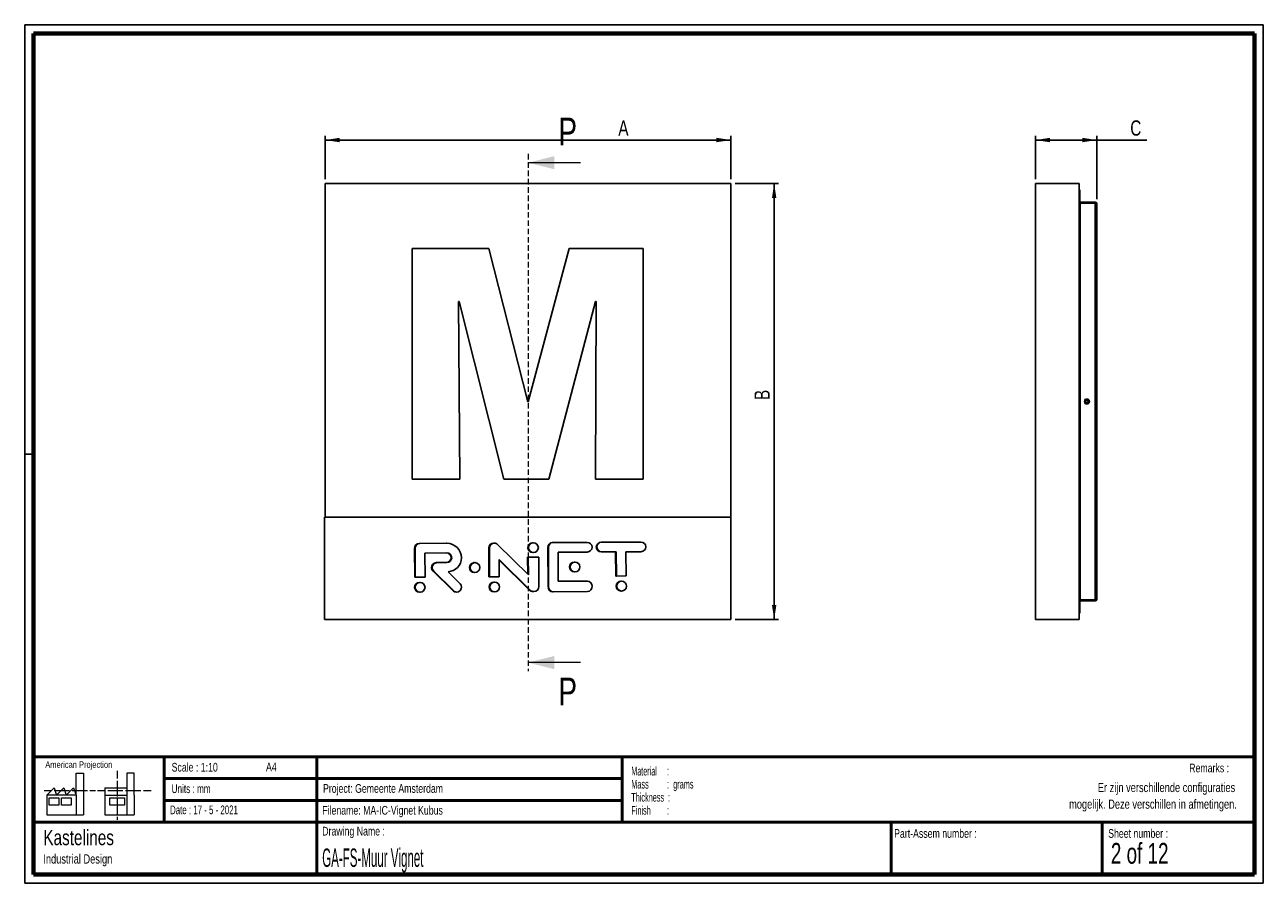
# Paper-space layout 'Sheet1(2)' of a CAD drawing. Header units: millimetres. Extents: x 7 to 291, y 7 to 204.
import ezdxf

# ---------------------------------------------------------------- set-up
doc = ezdxf.new("R2010")
doc.units = ezdxf.units.MM
doc.linetypes.add('HIDDEN', pattern=[1.905, 1.27, -0.635])
for name, color, linetype in [('BORDERS', 7, 'Continuous'), ('DRAWING', 7, 'Continuous'), ('LOGO', 7, 'Continuous'), ('TEXT_SHEET_FORMAT', 7, 'Continuous')]:
    doc.layers.add(name, color=color, linetype=linetype)
doc.styles.add('SLDTEXTSTYLE0', font='TXT', dxfattribs={"width": 0.7})
doc.styles.add('SLDTEXTSTYLE1', font='TXT', dxfattribs={"width": 0.75})
doc.styles.add('SLDTEXTSTYLE2', font='TXT', dxfattribs={"width": 0.675})
doc.styles.add('SLDTEXTSTYLE3', font='TXT', dxfattribs={"width": 0.678571})
doc.styles.add('SLDTEXTSTYLE4', font='TXT', dxfattribs={"width": 0.5675})
doc.styles.add('SLDTEXTSTYLE5', font='TXT', dxfattribs={"width": 0.55})
doc.styles.add('SLDTEXTSTYLE6', font='TXT', dxfattribs={"width": 0.605})
doc.styles.add('SLDTEXTSTYLE7', font='TXT', dxfattribs={"width": 0.549})
doc.styles.add('SLDTEXTSTYLE8', font='TXT', dxfattribs={"width": 0.467045})
doc.dimstyles.new('SLDDIMSTYLE0', dxfattribs={"dimtxt": 3.5, "dimasz": 3.302, "dimexe": 0, "dimexo": 0.0625, "dimgap": 0.875, "dimtad": 1, "dimlfac": 10, "dimrnd": 1e-09, "dimzin": 12, "dimdsep": 46, "dimtxsty": 'SLDTEXTSTYLE1', "dimsah": 1, "dimcen": 0.09, "dimadec": 0, "dimazin": 3, "dimtfac": 1, "dimtofl": 0, "dimtmove": 0, "dimatfit": 3, "dimfxl": 1, "dimfrac": 2, "dimtolj": 1, "dimtzin": 12, "dimarcsym": 0})

# ---------------------------------------------------------------- blocks, each defined once
blk = doc.blocks.new('SW_NOTE_0_2')
at = {"layer": 'LOGO', "color": 0, "char_height": 2.1167, "attachment_point": 3, "style": 'SLDTEXTSTYLE1'}
for s, insert in [('Er zijn verschillende configuraties', (44.19, 2.73)), ('mogelijk. Deze verschillen in afmetingen.', (44.57, -1.09))]:
    blk.add_mtext(s, dxfattribs=dict(at, insert=insert))
blk = doc.blocks.new('SW_NOTE_0_3')
at = {"layer": 'TEXT_SHEET_FORMAT', "color": 0, "char_height": 2, "attachment_point": 1}
for s, insert, style in [('Material     :', (0, 2.58), 'SLDTEXTSTYLE4'), ('Mass         :  grams', (0, -0.42), 'SLDTEXTSTYLE5'), ('Thickness  :', (0, -3.42), 'SLDTEXTSTYLE6'), ('Finish        :', (0, -6.42), 'SLDTEXTSTYLE7')]:
    blk.add_mtext(s, dxfattribs=dict(at, insert=insert, style=style))
blk = doc.blocks.new('SW_NOTE_0_4')
at = {"layer": 'DRAWING', "color": 0, "attachment_point": 1, "style": 'SLDTEXTSTYLE1'}
for s, insert, char_height in [('Kastelines', (0, 4.51), 3.5), ('Industrial Design', (0, -1.09), 2.1167)]:
    blk.add_mtext(s, dxfattribs=dict(at, insert=insert, char_height=char_height))
blk = doc.blocks.new('_D')
at = {"layer": 'LOGO', "color": 7}
for p, q in [((75.48, 168.33), (75.48, 178.33)), ((168.48, 177.33), (75.48, 177.33)), ((168.48, 168.33), (168.48, 178.33))]:
    blk.add_line(p, q, dxfattribs=at)
for points in [[(75.48, 177.33), (78.78, 176.82), (78.78, 177.84)], [(168.48, 177.33), (165.17, 177.84), (165.17, 176.82)]]:
    blk.add_solid(points, dxfattribs=at)
at = {"layer": 'LOGO', "color": 7, "insert": (142.68, 181.84), "char_height": 3.5, "attachment_point": 1, "style": 'SLDTEXTSTYLE1'}
blk.add_mtext('A', dxfattribs=at)
blk = doc.blocks.new('_D_1')
at = {"layer": 'LOGO', "color": 7}
for p, q in [((169.48, 167.33), (179.42, 167.33)), ((178.42, 67.33), (178.42, 167.33)), ((169.48, 67.33), (179.42, 67.33))]:
    blk.add_line(p, q, dxfattribs=at)
for points in [[(178.42, 167.33), (177.91, 164.03), (178.93, 164.03)], [(178.42, 67.33), (178.93, 70.63), (177.91, 70.63)]]:
    blk.add_solid(points, dxfattribs=at)
at = {"layer": 'LOGO', "color": 7, "insert": (173.91, 117.67), "char_height": 3.5, "attachment_point": 1, "rotation": 90, "style": 'SLDTEXTSTYLE1'}
blk.add_mtext('B', dxfattribs=at)
blk = doc.blocks.new('_D_2')
at = {"layer": 'LOGO', "color": 7}
for p, q in [((238.38, 168.33), (238.38, 178.33)), ((238.38, 177.33), (252.38, 177.33)), ((252.38, 163.73), (252.38, 178.33)), ((252.38, 177.33), (263.87, 177.33))]:
    blk.add_line(p, q, dxfattribs=at)
for points in [[(238.38, 177.33), (241.69, 176.82), (241.69, 177.84)], [(252.38, 177.33), (249.08, 177.84), (249.08, 176.82)]]:
    blk.add_solid(points, dxfattribs=at)
at = {"layer": 'LOGO', "color": 7, "insert": (260.08, 181.84), "char_height": 3.5, "attachment_point": 1, "style": 'SLDTEXTSTYLE1'}
blk.add_mtext('C', dxfattribs=at)

psp = doc.layouts.new('Sheet1(2)')

# ---------------------------------------------------------------- linework, layer by layer
at = {"color": 7, "linetype": 'HIDDEN', "lineweight": 18}
psp.add_line((121.9763, 174.1276), (121.9763, 55.4193), dxfattribs=at)
at = {"color": 7, "linetype": 'Continuous', "lineweight": 18}
for p, q in [((133.9763, 172.1276), (121.9763, 172.1276)), ((133.9763, 57.4193), (121.9763, 57.4193))]:
    psp.add_line(p, q, dxfattribs=at)
at = {"color": 7, "linetype": 'Continuous', "lineweight": 25}
for p, q in [((75.4763, 167.3295), (75.4763, 90.7904)), ((168.4763, 167.3295), (75.4763, 167.3295)), ((168.4763, 67.3295), (168.4763, 167.3295)), ((238.3836, 67.3295), (238.3836, 167.3295)), ((248.3836, 167.3295), (238.3836, 167.3295)), ((248.3836, 67.3295), (248.3836, 167.3295)), ((248.4836, 165.7609), (248.4781, 165.7609)), ((248.4836, 165.7432), (248.4836, 165.7609)), ((248.4836, 68.9157), (248.4836, 165.7432)), ((248.5836, 163.0795), (248.5836, 162.8295)), ((248.5836, 163.0795), (252.0336, 163.0795)), ((248.5836, 162.8295), (252.0336, 162.8295)), ((248.5836, 71.8472), (248.5836, 162.8118)), ((252.0336, 162.8118), (248.5836, 162.8118)), ((252.0336, 163.0795), (252.0336, 162.8295)), ((252.0336, 71.8472), (252.0336, 162.8118)), ((252.3836, 71.9295), (252.3836, 162.7295)), ((95.4226, 152.4741), (95.4226, 99.5046)), ((112.9951, 152.4741), (95.4226, 152.4741)), ((121.9171, 117.2846), (112.9951, 152.4741)), ((131.3826, 152.4741), (122.0388, 117.2846)), ((148.3921, 152.4741), (131.3826, 152.4741)), ((148.3921, 99.5046), (148.3921, 152.4741)), ((238.3736, 99.5046), (238.3736, 152.4741)), ((238.3736, 152.4741), (238.3836, 152.4741)), ((106.0622, 140.2504), (106.1824, 140.2504)), ((106.3034, 99.5046), (106.0622, 140.2504)), ((106.1824, 140.2504), (116.4319, 99.5046)), ((126.7418, 99.5046), (137.4714, 140.2504)), ((137.5922, 140.2504), (137.4115, 99.5046)), ((137.4714, 140.2504), (137.5922, 140.2504)), ((122.0388, 117.2846), (121.9171, 117.2846)), ((250.1386, 117.9045), (250.1386, 117.6544)), ((250.1386, 117.0045), (250.1386, 116.7545)), ((95.4226, 99.5046), (106.3034, 99.5046)), ((116.4319, 99.5046), (126.7418, 99.5046)), ((137.4115, 99.5046), (148.3921, 99.5046)), ((238.3736, 99.5046), (238.3836, 99.5046)), ((75.3301, 67.3295), (75.3301, 90.7904)), ((168.4551, 90.7904), (75.3301, 90.7904)), ((168.4551, 90.7904), (168.4763, 67.3295)), ((238.3786, 90.7904), (238.3836, 90.7904)), ((238.3786, 90.7904), (238.3786, 67.3295)), ((95.943, 83.6247), (95.9844, 76.9868)), ((96.0892, 83.6247), (96.1307, 76.9868)), ((103.1851, 84.8107), (97.0244, 84.7722)), ((103.3314, 84.8107), (97.1707, 84.7722)), ((98.3184, 82.5568), (103.3452, 82.5882)), ((98.3531, 77.0007), (98.3184, 82.5568)), ((112.9818, 83.7311), (113.0233, 77.0933)), ((113.128, 83.7311), (113.1695, 77.0933)), ((122.0569, 77.5294), (115.0072, 84.5346)), ((126.5017, 83.8156), (126.5577, 74.856)), ((126.648, 83.8156), (126.704, 74.856)), ((135.3877, 85.0119), (127.5478, 84.9629)), ((135.5339, 85.0119), (127.694, 84.9629)), ((128.8772, 82.7478), (135.5478, 82.7895)), ((128.9188, 76.0804), (128.8772, 82.7478)), ((147.7092, 85.0889), (138.7474, 85.0329)), ((138.7613, 82.8105), (138.8615, 82.8111)), ((147.8555, 85.0889), (138.8936, 85.0329)), ((138.9075, 82.8105), (142.2119, 82.8311)), ((142.0657, 82.8302), (142.1004, 77.275)), ((142.2119, 82.8311), (142.2466, 77.275)), ((144.4344, 82.845), (147.8693, 82.8665)), ((144.4691, 77.2889), (144.4344, 82.845)), ((238.3736, 83.9849), (238.3786, 83.9849)), ((238.3736, 82.8665), (238.3786, 82.8665)), ((238.3736, 82.845), (238.3736, 82.8665)), ((238.3736, 82.845), (238.3786, 82.845)), ((238.3736, 77.2889), (238.3736, 82.845)), ((103.2129, 80.3658), (100.9719, 80.3517)), ((103.3591, 80.3658), (101.1181, 80.3517)), ((115.392, 77.1071), (115.3674, 81.0411)), ((115.3674, 81.0411), (122.4736, 74.0393)), ((115.3683, 80.8961), (122.3274, 74.0393)), ((124.293, 81.6088), (121.8853, 81.5937)), ((121.8853, 81.5937), (121.9098, 77.6756)), ((124.4392, 81.6088), (122.0315, 81.5937)), ((122.0315, 81.5937), (122.0569, 77.5294)), ((124.293, 81.6079), (124.293, 81.6088)), ((124.4815, 74.8421), (124.4392, 81.6088)), ((95.9844, 76.9868), (96.1307, 76.9877)), ((96.1307, 76.9868), (98.3531, 77.0007)), ((100.193, 78.3926), (104.7009, 73.9332)), ((100.3393, 78.3926), (104.8471, 73.9332)), ((106.4223, 75.5213), (103.6323, 78.2768)), ((113.0233, 77.0933), (113.1695, 77.0942)), ((113.1695, 77.0933), (115.392, 77.1071)), ((142.1004, 77.275), (142.2466, 77.2759)), ((142.2466, 77.275), (144.4691, 77.2889)), ((238.3736, 77.2889), (238.3786, 77.2889)), ((238.3736, 77.275), (238.3736, 77.2889)), ((238.3736, 77.275), (238.3786, 77.275)), ((238.3736, 76.0936), (238.3736, 77.275)), ((135.5895, 76.1221), (128.9188, 76.0804)), ((135.4432, 76.1221), (128.9188, 76.0813)), ((238.3736, 74.9676), (238.3786, 74.9676)), ((127.6184, 73.6654), (127.7222, 73.6661)), ((127.7646, 73.6654), (135.6045, 73.7144)), ((238.3736, 73.7144), (238.3786, 73.7144)), ((238.3736, 73.6654), (238.3736, 73.7144)), ((238.3736, 73.6654), (238.3786, 73.6654)), ((248.5836, 71.8472), (252.0336, 71.8472)), ((248.5836, 71.5795), (248.5836, 71.8295)), ((252.0336, 71.8295), (248.5836, 71.8295)), ((252.0336, 71.5795), (248.5836, 71.5795)), ((252.0336, 71.5795), (252.0336, 71.8295)), ((248.4836, 68.8981), (248.4781, 68.8981)), ((248.4836, 68.8981), (248.4836, 68.9157)), ((168.4763, 67.3295), (75.3301, 67.3295)), ((238.3786, 67.3295), (238.3836, 67.3295)), ((248.3836, 67.3295), (238.3836, 67.3295))]:
    psp.add_line(p, q, dxfattribs=at)
psp.add_circle((250.1336, 117.3295), 0.3, dxfattribs=at)
for centre, radius, start, end in [((248.1336, 165.7609), 0.35, 0, 44.415309), ((248.5836, 163.1795), 0.1, 180, 270), ((248.5836, 163.1795), 0.35, 264.643964, 270), ((252.0336, 162.7295), 0.35, 0, 90), ((252.0336, 162.7295), 0.1, 54.260246, 90), ((250.1336, 117.3295), 0.575, 89.50177, 270.49823), ((250.1336, 117.3295), 0.325, 89.118492, 270.881508), ((250.1436, 117.3295), 0.575, 269.50177, 90.49823), ((250.1436, 117.3295), 0.325, 269.118492, 90.881508), ((248.5836, 71.4795), 0.1, 90, 180), ((248.5836, 71.4795), 0.35, 90, 95.356036), ((252.0336, 71.9295), 0.35, 270, 0), ((252.0336, 71.9295), 0.1, 270, 305.739754), ((248.1336, 68.8981), 0.35, 315.584691, 360)]:
    psp.add_arc(centre, radius, start, end, dxfattribs=at)
for centre, major_axis, ratio, start_param, end_param in [((248.1336, 165.7432), (0.35, 0), 0.28571429, 0, 0.77519337), ((248.5836, 163.1618), (0, 0.35), 0.28571429, 1.57079633, 3.14159265), ((252.0336, 162.7295), (0.35, 0), 0.23520666, 0, 1.57079633), ((248.5836, 71.4972), (0, 0.35), 0.28571429, 0, 1.57079633), ((252.0336, 71.9295), (0.35, 0), 0.23520666, 4.71238898, 6.28318531), ((248.1336, 68.9157), (0.35, 0), 0.28571429, 5.50799193, 6.28318531)]:
    psp.add_ellipse(centre, major_axis=major_axis, ratio=ratio, start_param=start_param, end_param=end_param, dxfattribs=at)
for points in [[(97.0244, 84.7722), (96.4063, 84.7683), (95.9391, 84.2436), (95.943, 83.6247)], [(97.1707, 84.7722), (96.5525, 84.7683), (96.0853, 84.2436), (96.0892, 83.6247)], [(103.2641, 84.8102), (103.2378, 84.8107), (103.2115, 84.8108), (103.1851, 84.8107)], [(103.2451, 82.5876), (103.8422, 82.5676), (104.3224, 82.0869), (104.3261, 81.4833)], [(106.7128, 81.4618), (106.7012, 83.3186), (105.1876, 84.8223), (103.3314, 84.8107)], [(103.3452, 82.5882), (103.9635, 82.5921), (104.4685, 82.1024), (104.4724, 81.4833)], [(114.0802, 84.8581), (113.462, 84.8543), (112.9779, 84.3501), (112.9818, 83.7311)], [(114.2265, 84.8581), (113.6083, 84.8543), (113.1241, 84.3501), (113.128, 83.7311)], [(114.1604, 84.8558), (114.134, 84.8575), (114.1073, 84.8583), (114.0802, 84.8581)], [(115.0072, 84.5346), (114.8027, 84.736), (114.5366, 84.8601), (114.2265, 84.8581)], [(127.5478, 84.9629), (126.9294, 84.9591), (126.4979, 84.4346), (126.5017, 83.8156)], [(127.694, 84.9629), (127.0756, 84.9591), (126.6441, 84.4346), (126.648, 83.8156)], [(135.4339, 85.0113), (135.4185, 85.0118), (135.4032, 85.012), (135.3877, 85.0119)], [(136.6618, 83.9088), (136.658, 84.5277), (136.153, 85.0158), (135.5339, 85.0119)], [(135.5478, 82.7895), (136.1669, 82.7933), (136.6657, 83.2895), (136.6618, 83.9088)], [(138.7474, 85.0329), (138.129, 85.0291), (137.6311, 84.5338), (137.635, 83.9149)], [(137.635, 83.9149), (137.6389, 83.2958), (138.1429, 82.8066), (138.7613, 82.8105)], [(138.8936, 85.0329), (138.2753, 85.0291), (137.7773, 84.5338), (137.7812, 83.9149)], [(137.7812, 83.9149), (137.7851, 83.2958), (138.2892, 82.8066), (138.9075, 82.8105)], [(147.7553, 85.0883), (147.74, 85.0888), (147.7247, 85.089), (147.7092, 85.0889)], [(148.9818, 83.9849), (148.9779, 84.6038), (148.4744, 85.0928), (147.8555, 85.0889)], [(147.8693, 82.8665), (148.4883, 82.8704), (148.9856, 83.3658), (148.9818, 83.9849)], [(100.183, 79.9919), (99.7475, 79.5495), (99.7521, 78.8266), (100.193, 78.3926)], [(100.3293, 79.9919), (99.8938, 79.5495), (99.8983, 78.8266), (100.3393, 78.3926)], [(100.9719, 80.3517), (100.6861, 80.35), (100.4008, 80.2102), (100.183, 79.9919)], [(101.1181, 80.3517), (100.8323, 80.35), (100.547, 80.2102), (100.3293, 79.9919)], [(104.3261, 81.4833), (104.33, 80.8642), (103.8312, 80.3696), (103.2129, 80.3658)], [(104.4724, 81.4833), (104.4762, 80.8642), (103.9774, 80.3696), (103.3591, 80.3658)], [(103.6323, 78.2768), (105.3651, 78.4021), (106.7238, 79.6942), (106.7128, 81.4618)], [(104.7009, 73.9332), (104.9393, 73.6986), (105.2557, 73.5911), (105.565, 73.6111)], [(104.8471, 73.9332), (105.2882, 73.4991), (105.9967, 73.5001), (106.4322, 73.9394)], [(106.4322, 73.9394), (106.8663, 74.382), (106.8619, 75.0854), (106.4223, 75.5213)], [(122.3274, 74.0393), (122.5319, 73.8362), (122.8637, 73.7126), (123.1717, 73.7145)], [(122.4736, 74.0393), (122.6782, 73.8362), (123.0099, 73.7126), (123.318, 73.7145)], [(123.318, 73.7145), (123.9376, 73.7184), (124.4854, 74.2234), (124.4815, 74.8421)], [(126.5577, 74.856), (126.5616, 74.2373), (127, 73.6616), (127.6184, 73.6654)], [(126.704, 74.856), (126.7078, 74.2373), (127.1462, 73.6616), (127.7646, 73.6654)], [(135.4856, 76.1215), (135.4716, 76.122), (135.4574, 76.1222), (135.4432, 76.1221)], [(136.718, 74.926), (136.7141, 75.5449), (136.2086, 76.126), (135.5895, 76.1221)], [(135.6045, 73.7144), (136.2236, 73.7183), (136.7219, 74.3075), (136.718, 74.926)], [(123.1717, 73.7145), (123.1937, 73.7147), (123.2157, 73.7154), (123.2375, 73.7168)]]:
    psp.add_open_spline(points, degree=3, dxfattribs=at)
for points, knots in [([(123.1474, 84.912), (123.1209, 84.9137), (123.0941, 84.9145), (123.0672, 84.9143), (122.4475, 84.9104), (121.9488, 84.4061), (121.9526, 83.7872)], [0.95644055, 0.95644055, 0.95644055, 0.95644055, 1, 1, 1, 2, 2, 2, 2]), ([(121.9526, 83.7872), (121.9565, 83.1681), (122.4615, 82.6717), (123.0812, 82.6756), (123.1033, 82.6757), (123.1253, 82.6765), (123.1471, 82.6779)], [2, 2, 2, 2, 3, 3, 3, 3.03576264, 3.03576264, 3.03576264, 3.03576264]), ([(124.3405, 83.8012), (124.3366, 84.4201), (123.8323, 84.9182), (123.2134, 84.9143), (122.5938, 84.9104), (122.095, 84.4061), (122.0989, 83.7872)], [0, 0, 0, 0, 1, 1, 1, 2, 2, 2, 2]), ([(122.0989, 83.7872), (122.1027, 83.1681), (122.6078, 82.6717), (123.2274, 82.6756), (123.8463, 82.6794), (124.3444, 83.1821), (124.3405, 83.8012)], [2, 2, 2, 2, 3, 3, 3, 4, 4, 4, 4]), ([(109.7346, 80.3472), (109.7082, 80.349), (109.6814, 80.3498), (109.6545, 80.3496), (109.0363, 80.3457), (108.5367, 79.84), (108.5406, 79.2225)], [0.95638971, 0.95638971, 0.95638971, 0.95638971, 1, 1, 1, 2, 2, 2, 2]), ([(110.927, 79.2365), (110.9231, 79.854), (110.4188, 80.3534), (109.8007, 80.3496), (109.1825, 80.3457), (108.6829, 79.84), (108.6868, 79.2225)], [0, 0, 0, 0, 1, 1, 1, 2, 2, 2, 2]), ([(132.6965, 80.4908), (132.6701, 80.4925), (132.6433, 80.4933), (132.6164, 80.4931), (131.9973, 80.4892), (131.4993, 79.9835), (131.5031, 79.366)], [0.95640995, 0.95640995, 0.95640995, 0.95640995, 1, 1, 1, 2, 2, 2, 2]), ([(133.8897, 79.38), (133.8859, 79.9975), (133.3806, 80.497), (132.7626, 80.4931), (132.1435, 80.4892), (131.6455, 79.9835), (131.6494, 79.366)], [0, 0, 0, 0, 1, 1, 1, 2, 2, 2, 2]), ([(108.5406, 79.2225), (108.5444, 78.6052), (109.0503, 78.1072), (109.6684, 78.111), (109.6906, 78.1112), (109.7126, 78.1119), (109.7345, 78.1134)], [2, 2, 2, 2, 3, 3, 3, 3.035853, 3.035853, 3.035853, 3.035853]), ([(108.6868, 79.2225), (108.6906, 78.6052), (109.1965, 78.1072), (109.8147, 78.111), (110.4328, 78.1149), (110.9308, 78.6192), (110.927, 79.2365)], [2, 2, 2, 2, 3, 3, 3, 4, 4, 4, 4]), ([(131.5031, 79.366), (131.507, 78.7487), (132.0113, 78.2507), (132.6304, 78.2545), (132.6525, 78.2547), (132.6745, 78.2555), (132.6963, 78.2569)], [2, 2, 2, 2, 3, 3, 3, 3.03582336, 3.03582336, 3.03582336, 3.03582336]), ([(131.6494, 79.366), (131.6532, 78.7487), (132.1575, 78.2507), (132.7766, 78.2545), (133.3946, 78.2584), (133.8936, 78.7627), (133.8897, 79.38)], [2, 2, 2, 2, 3, 3, 3, 4, 4, 4, 4]), ([(97.1615, 75.7881), (97.135, 75.7898), (97.1083, 75.7906), (97.0813, 75.7905), (96.4624, 75.7866), (95.9644, 75.2823), (95.9683, 74.6648)], [2.95640145, 2.95640145, 2.95640145, 2.95640145, 3, 3, 3, 4, 4, 4, 4]), ([(95.9683, 74.6648), (95.9722, 74.0461), (96.4764, 73.5477), (97.0953, 73.5515), (97.1174, 73.5517), (97.1394, 73.5525), (97.1613, 73.5539)], [0, 0, 0, 0, 1, 1, 1, 1.03582584, 1.03582584, 1.03582584, 1.03582584]), ([(98.354, 74.6788), (98.3501, 75.2963), (97.8458, 75.7943), (97.2275, 75.7905), (96.6086, 75.7866), (96.1107, 75.2823), (96.1145, 74.6648)], [2, 2, 2, 2, 3, 3, 3, 4, 4, 4, 4]), ([(96.1145, 74.6648), (96.1184, 74.0461), (96.6226, 73.5477), (97.2415, 73.5515), (97.8598, 73.5554), (98.3578, 74.0601), (98.354, 74.6788)], [0, 0, 0, 0, 1, 1, 1, 2, 2, 2, 2]), ([(114.2423, 75.8949), (114.2158, 75.8966), (114.1891, 75.8974), (114.1621, 75.8972), (113.544, 75.8934), (113.0443, 75.389), (113.0482, 74.7716)], [2.95638316, 2.95638316, 2.95638316, 2.95638316, 3, 3, 3, 4, 4, 4, 4]), ([(113.0482, 74.7716), (113.0521, 74.1528), (113.558, 73.6544), (114.1761, 73.6583), (114.1983, 73.6584), (114.2203, 73.6592), (114.2421, 73.6606)], [0, 0, 0, 0, 1, 1, 1, 1.03585275, 1.03585275, 1.03585275, 1.03585275]), ([(115.4355, 74.7856), (115.4316, 75.403), (114.9266, 75.9011), (114.3083, 75.8972), (113.6902, 75.8934), (113.1906, 75.389), (113.1944, 74.7716)], [2, 2, 2, 2, 3, 3, 3, 4, 4, 4, 4]), ([(113.1944, 74.7716), (113.1983, 74.1528), (113.7042, 73.6544), (114.3223, 73.6583), (114.9406, 73.6622), (115.4394, 74.1668), (115.4355, 74.7856)], [0, 0, 0, 0, 1, 1, 1, 2, 2, 2, 2]), ([(143.365, 76.0769), (143.3385, 76.0786), (143.3118, 76.0794), (143.2848, 76.0792), (142.665, 76.0754), (142.1679, 75.5711), (142.1717, 74.9536)], [2.95644245, 2.95644245, 2.95644245, 2.95644245, 3, 3, 3, 4, 4, 4, 4]), ([(142.1717, 74.9536), (142.1756, 74.3349), (142.679, 73.8364), (143.2988, 73.8403), (143.321, 73.8405), (143.3429, 73.8412), (143.3648, 73.8426)], [0, 0, 0, 0, 1, 1, 1, 1.03577439, 1.03577439, 1.03577439, 1.03577439]), ([(144.5574, 74.9676), (144.5535, 75.5851), (144.05, 76.0831), (143.431, 76.0792), (142.8112, 76.0754), (142.3141, 75.5711), (142.3179, 74.9536)], [2, 2, 2, 2, 3, 3, 3, 4, 4, 4, 4]), ([(142.3179, 74.9536), (142.3218, 74.3349), (142.8252, 73.8364), (143.445, 73.8403), (144.064, 73.8442), (144.5613, 74.3489), (144.5574, 74.9676)], [0, 0, 0, 0, 1, 1, 1, 2, 2, 2, 2])]:
    psp.add_open_spline(points, degree=3, knots=knots, dxfattribs=at)
at = {"color": 7, "linetype": 'Continuous', "lineweight": 18}
for points in [[(121.9763, 172.1276), (127.9763, 170.6276), (127.9763, 173.6276)], [(121.9763, 57.4193), (127.9763, 55.9193), (127.9763, 58.9193)]]:
    psp.add_solid(points, dxfattribs=at)
at = {"layer": 'BORDERS', "lineweight": 70}
for p, q in [((8.5696, 8.7839), (8.5696, 201.7839)), ((8.5696, 201.7839), (288.5696, 201.7839)), ((288.5696, 201.7839), (288.5696, 8.7839)), ((288.5696, 8.7839), (8.5696, 8.7839))]:
    psp.add_line(p, q, dxfattribs=at)
at = {"layer": 'BORDERS', "lineweight": 50}
for p, q in [((8.5696, 35.7839), (288.5696, 35.7839)), ((38.5696, 35.7839), (38.5696, 20.7839)), ((73.5696, 35.7839), (73.5696, 8.7839)), ((143.5696, 35.7839), (143.5696, 20.7839)), ((38.5696, 30.7839), (143.5696, 30.7839)), ((38.5696, 25.7839), (143.5696, 25.7839)), ((8.5696, 20.7839), (288.5696, 20.7839)), ((205.2225, 8.7839), (205.2225, 20.7839)), ((253.6509, 8.7839), (253.6509, 20.7839))]:
    psp.add_line(p, q, dxfattribs=at)
at = {"layer": 'TEXT_SHEET_FORMAT'}
for p, q in [((6.5696, 203.7839), (290.5696, 203.7839)), ((6.5696, 203.7839), (6.5696, 6.7839)), ((290.5696, 203.7839), (290.5696, 6.7839)), ((6.5696, 105.2839), (8.6215, 105.2839)), ((6.5696, 6.7839), (290.5696, 6.7839))]:
    psp.add_line(p, q, dxfattribs=at)
at = {"layer": 'TEXT_SHEET_FORMAT', "color": 7, "linetype": 'Continuous', "lineweight": 18}
for p, q in [((18.3208, 26.9711), (18.3208, 32.0361)), ((18.3208, 32.0361), (20.0027, 32.0361)), ((20.0027, 32.0361), (20.0027, 22.4704)), ((27.7328, 32.596), (27.7328, 30.8389)), ((31.6542, 32.0317), (29.9723, 32.0317)), ((29.9723, 32.0317), (29.9723, 22.466)), ((31.6542, 26.9668), (31.6542, 32.0317)), ((11.5933, 26.9711), (13.2752, 28.6594)), ((13.2752, 28.6594), (13.8375, 26.9711)), ((13.8375, 26.9711), (15.5194, 28.6594)), ((15.5194, 28.6594), (16.0814, 26.9711)), ((16.0814, 26.9711), (17.7632, 28.6594)), ((17.7632, 28.6594), (18.3208, 26.9711)), ((24.9266, 28.655), (24.9266, 26.9668)), ((24.9266, 28.655), (29.9723, 28.655)), ((27.7328, 30.2516), (27.7328, 28.4899)), ((27.7328, 28.4899), (27.7328, 26.7282)), ((10.9809, 28.0997), (12.736, 28.0997)), ((18.3208, 26.9711), (11.5933, 26.9711)), ((11.5933, 26.9711), (11.5933, 22.4704)), ((12.1556, 26.4115), (14.3995, 26.4115)), ((12.1556, 24.7231), (12.1556, 26.4115)), ((13.321, 28.0997), (15.076, 28.0997)), ((14.3995, 26.4115), (14.3995, 24.7231)), ((14.957, 26.4115), (17.2012, 26.4115)), ((14.957, 24.7231), (14.957, 26.4115)), ((15.076, 28.0997), (16.8309, 28.0997)), ((17.2012, 26.4115), (17.2012, 24.7231)), ((17.4159, 28.0997), (19.1711, 28.0997)), ((18.3208, 26.9711), (18.3208, 22.4704)), ((19.1711, 28.0997), (20.926, 28.0997)), ((21.511, 28.0997), (22.8089, 28.0997)), ((23.2447, 28.0953), (24.9952, 28.0953)), ((24.9266, 26.9668), (29.9723, 26.9668)), ((24.9266, 26.9668), (24.9266, 22.466)), ((25.5802, 28.0953), (27.3352, 28.0953)), ((26.0509, 26.4071), (29.4147, 26.4071)), ((26.0509, 24.7187), (26.0509, 26.4071)), ((27.3352, 28.0953), (29.0902, 28.0953)), ((27.7328, 26.1409), (27.7328, 24.3793)), ((29.4147, 26.4071), (29.4147, 24.7187)), ((29.6752, 28.0953), (31.4303, 28.0953)), ((31.4303, 28.0953), (33.1853, 28.0953)), ((31.6542, 26.9668), (31.6542, 22.466)), ((33.7703, 28.0953), (35.5252, 28.0953)), ((14.3995, 24.7231), (12.1556, 24.7231)), ((17.2012, 24.7231), (14.957, 24.7231)), ((29.4147, 24.7187), (26.0509, 24.7187)), ((27.7328, 24.3793), (27.7328, 22.6175)), ((11.5933, 22.4704), (18.3208, 22.4704)), ((18.3208, 22.4704), (20.0027, 22.4704)), ((24.9266, 22.466), (31.6542, 22.466)), ((27.7328, 22.0302), (27.7328, 21.342))]:
    psp.add_line(p, q, dxfattribs=at)

# ---------------------------------------------------------------- block references
at = {"layer": 'DRAWING'}
psp.add_blockref('SW_NOTE_0_4', (10.8265, 14.511), dxfattribs=at)
at = {"layer": 'LOGO', "color": 7}
psp.add_blockref('SW_NOTE_0_2', (239.9506, 27.0911), dxfattribs=at)
at = {"layer": 'TEXT_SHEET_FORMAT', "color": 218}
psp.add_blockref('SW_NOTE_0_3', (145.6526, 30.9309), dxfattribs=at)

# ---------------------------------------------------------------- texts
at = {"color": 7, "linetype": 'Continuous', "char_height": 6.35, "attachment_point": 1, "style": 'SLDTEXTSTYLE1'}
for insert in [(128.9649, 182.4636), (128.9649, 53.9774)]:
    psp.add_mtext('P', dxfattribs=dict(at, insert=insert))
at = {"layer": 'TEXT_SHEET_FORMAT', "attachment_point": 1}
for s, insert, char_height, style in [('American Projection', (11.2772, 34.7557), 1.5, 'SLDTEXTSTYLE1'), ('Scale : 1:10', (40.2454, 34.4082), 2, 'SLDTEXTSTYLE1'), ('A4', (61.8906, 34.4862), 2, 'SLDTEXTSTYLE1'), ('Remarks :', (273.5956, 34.2358), 2, 'SLDTEXTSTYLE1'), ('Units : mm', (40.2393, 29.4761), 2, 'SLDTEXTSTYLE0'), ('Project: Gemeente Amsterdam', (74.9564, 29.538), 2, 'SLDTEXTSTYLE1'), ('Date : 17 - 5 - 2021', (39.8865, 24.6218), 2, 'SLDTEXTSTYLE2'), ('Filename: MA-IC-Vignet Kubus', (74.7977, 24.5313), 2, 'SLDTEXTSTYLE1'), ('Drawing Name :', (74.7803, 19.7365), 2, 'SLDTEXTSTYLE1'), ('Part-Assem number :', (205.9266, 19.2104), 2, 'SLDTEXTSTYLE1'), ('Sheet number :', (255.0112, 19.2104), 2, 'SLDTEXTSTYLE1'), ('2 of 12', (255.6343, 16.0396), 4.7625, 'SLDTEXTSTYLE3')]:
    psp.add_mtext(s, dxfattribs=dict(at, insert=insert, char_height=char_height, style=style))
at = {"layer": 'TEXT_SHEET_FORMAT', "color": 218, "insert": (74.7803, 14.7617), "char_height": 4.233333, "attachment_point": 1, "style": 'SLDTEXTSTYLE8'}
psp.add_mtext('GA-FS-Muur Vignet', dxfattribs=at)

# ---------------------------------------------------------------- dimensions: what is measured, and where the dimension line sits
at = {"layer": 'LOGO', "color": 7}
for base, p1, p2, text, picture, middle in [((75.4763, 177.3295), (168.4763, 167.3295), (75.4763, 167.3295), 'A', '_D', (144.4082, 177.3295)), ((252.3836, 177.3295), (238.3836, 167.3295), (252.3836, 162.7295), 'C', '_D_2', (261.9726, 177.3295))]:
    dim = psp.add_linear_dim(base=base, p1=p1, p2=p2, text=text, dimstyle='SLDDIMSTYLE0', dxfattribs=at)
    dim.commit()
    dim.dimension.update_dxf_attribs({"geometry": picture, "text_midpoint": middle, "dimtype": 160})
dim = psp.add_linear_dim(base=(178.4196, 167.3295), p1=(168.4763, 67.3295), p2=(168.4763, 167.3295), angle=90, text='B', dimstyle='SLDDIMSTYLE0', dxfattribs=at)
dim.commit()
dim.dimension.update_dxf_attribs({"geometry": '_D_1', "text_midpoint": (178.4196, 119.0083), "dimtype": 160})

doc.saveas('drawing.dxf')
